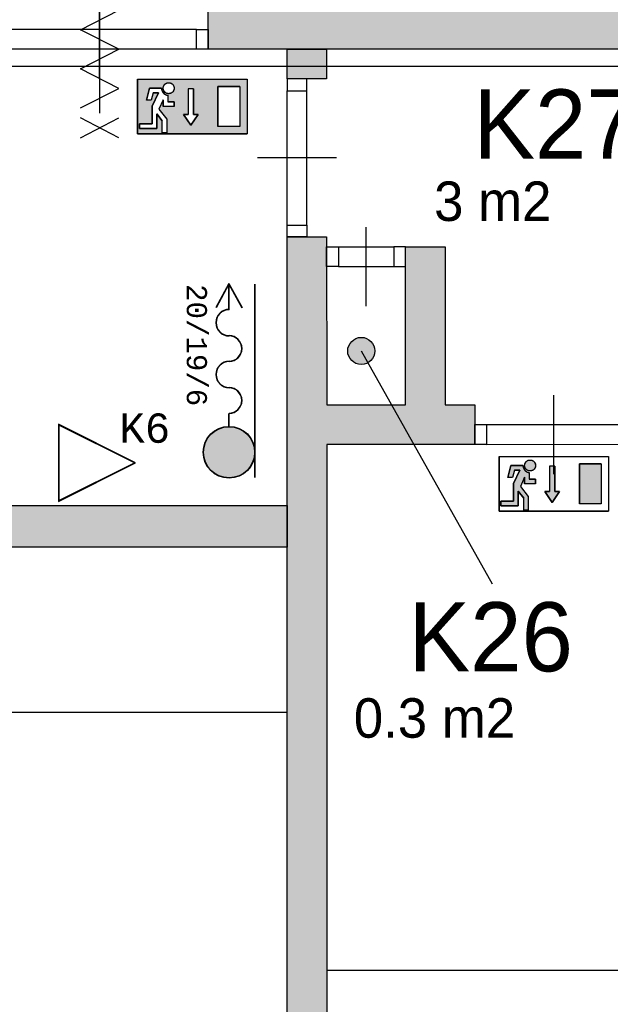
# Model space of a CAD drawing. Extents: x 319440 to 414317, y 3650 to 109188.
# Tile 40 of 46: x 363415 to 366408, y 86284 to 91269. Entities that reach past the tile are written whole.
import ezdxf
from ezdxf.enums import TextEntityAlignment as Align

# ---------------------------------------------------------------- set-up
doc = ezdxf.new("R2010")
doc.units = 0
doc.header["$MEASUREMENT"] = 0
doc.header["$PDMODE"] = 35
doc.header["$PDSIZE"] = -0.5
doc.layers.get('0').update_dxf_attribs({"linetype": 'CONTINUOUS'})
doc.layers.get('DEFPOINTS').update_dxf_attribs({"linetype": 'CONTINUOUS'})
for name, color, linetype in [('-02$TEKST$$$MAAT', 252, 'CONTINUOUS'), ('AA$1A---_ARCEER', 252, 'CONTINUOUS'), ('AL22----_BINNENWAND', 252, 'CONTINUOUS'), ('AL32----_BINNENKOZIJN', 252, 'CONTINUOUS'), ('AM$1A---_MAATVOERING', 252, 'CONTINUOUS'), ('Brandweer', 252, 'CONTINUOUS'), ('LAYER01', 252, 'CONTINUOUS'), ('M2', 252, 'CONTINUOUS'), ('OMPARTIMENTERING', 252, 'CONTINUOUS')]:
    doc.layers.add(name, color=color, linetype=linetype)
doc.styles.add('B-01', font='b-gbp')
doc.styles.add('MONOTXT', font='MONOTXT')
doc.dimstyles.new('BBA_STAND', dxfattribs={"dimtxt": 175, "dimasz": 1, "dimexe": 1, "dimexo": 0.001, "dimgap": 75, "dimtad": 1, "dimdec": 0, "dimzin": 0, "dimdsep": 46, "dimtxsty": 'B-01', "dimblk": 'NONE', "dimblk1": 'NONE', "dimblk2": 'PIJL1', "dimcen": 1, "dimse1": 1, "dimse2": 1, "dimclrd": 256, "dimclre": 1, "dimclrt": 256, "dimadec": 0, "dimazin": 0, "dimtfac": 1, "dimtdec": 0, "dimtmove": 0, "dimatfit": 0, "dimldrblk": 'PIJL1', "dimfxl": 1, "dimtolj": 1, "dimtzin": 0, "dimarcsym": 0})

# ---------------------------------------------------------------- blocks, each defined once
blk = doc.blocks.new('*D57')
at = {"layer": 'AM$1A---_MAATVOERING', "lineweight": -2, "transparency": 16777216}
blk.add_line((370520.4, 86455), (364971.3, 86455), dxfattribs=at)
at = {"layer": 'DEFPOINTS', "color": 0, "transparency": 16777216}
for p in [(364971.3, 86455), (364971.3, 86300), (370520.4, 86301)]:
    blk.add_point(p, dxfattribs=at)
at = {"layer": 'AM$1A---_MAATVOERING', "transparency": 16777216, "insert": (367745.8, 86617.5), "char_height": 175, "attachment_point": 5, "style": 'B-01'}
blk.add_mtext('\\A1;5549', dxfattribs=at)
blk = doc.blocks.new('_None')
blk = doc.blocks.new('PIJL1')
at = {"color": 1, "linetype": 'ByBlock'}
blk.add_line((0, 82.6), (0, -82.6), dxfattribs=at)
blk.add_solid([(-100, 16.7), (-100, -16.7), (0, 0)], dxfattribs=at)
blk = doc.blocks.new('*D58')
at = {"layer": 'AM$1A---_MAATVOERING', "lineweight": -2, "transparency": 16777216}
blk.add_line((359370.4, 87763), (364770, 87763), dxfattribs=at)
at = {"layer": 'DEFPOINTS', "color": 0, "transparency": 16777216}
for p in [(364770, 87763), (359370.4, 87701), (364770, 87702.2)]:
    blk.add_point(p, dxfattribs=at)
at = {"layer": 'AM$1A---_MAATVOERING', "transparency": 16777216, "insert": (362070.2, 87925.5), "char_height": 175, "attachment_point": 5, "style": 'B-01'}
blk.add_mtext('\\A1;5400', dxfattribs=at)

msp = doc.modelspace()

# ---------------------------------------------------------------- hatches: boundary and pattern name
at = {"layer": 'AA$1A---_ARCEER'}
msp.add_hatch(color=256, dxfattribs=at).paths.add_polyline_path([(364870.3, 90969), (364970.4, 90969), (364970.4, 91119), (364770.4, 91119), (364770.4, 90969), (364870.3, 90969)])
msp.add_hatch(color=256, dxfattribs=at).paths.add_polyline_path([(364333.3, 88599), (364333.3, 88809), (362370.4, 88809), (362370.4, 88709.2), (362370.4, 88599)], flags=17)
at = {"layer": 'AM$1A---_MAATVOERING'}
for points in [[(373120.4, 91119), (373120.4, 91319), (372790.4, 91319), (364370.4, 91319), (364370.4, 91119)], [(364971.3, 86119), (364970.8, 89119), (365411.9, 89119), (365299.5, 89319), (364970.7, 89319), (364970.6, 90018.9), (364970.6, 90018.9), (364970.6, 90118.9), (364970.6, 90118.9), (364970.6, 90169), (364870.6, 90169), (364870.6, 90169), (364770.6, 90169), (364770.8, 89219), (364771.3, 86118.9)], [(365720.7, 89119), (365720.7, 89319), (365570.7, 89319), (365570.7, 90119), (365370.7, 90119), (365370.7, 90019.1), (365370.7, 89319), (365299.5, 89319), (365411.9, 89119), (365470.7, 89119)], [(364770.4, 88599), (364770.4, 88809), (362370.4, 88809), (362370.4, 88709.2), (362370.4, 88599)]]:
    msp.add_hatch(color=256, dxfattribs=at).paths.add_polyline_path(points)
at = {"layer": 'Brandweer'}
h = msp.add_hatch(color=256, dxfattribs=at)
h.paths.add_polyline_path([(364013, 90968.4), (364013, 90691), (364567.9, 90691), (364567.9, 90968.4)])
h.paths.add_polyline_path([(364295.9, 90789.8), (364319.1, 90789.8), (364282.1, 90734.3), (364245.1, 90789.8), (364268.2, 90789.8), (364268.2, 90919.3), (364295.9, 90919.3)], flags=16)
h.paths.add_polyline_path([(364419.9, 90931.4), (364530.9, 90931.4), (364530.9, 90728), (364419.9, 90728)], flags=16)
h.paths.add_polyline_path([(364198, 90852.8), (364198, 90829.7), (364142.5, 90829.7), (364142.5, 90863.3), (364121.1, 90816.2), (364161, 90765), (364161, 90695.6), (364137.8, 90695.6), (364137.8, 90757), (364110.1, 90792.7), (364110.1, 90718.7), (364022.2, 90718.7), (364022.2, 90741.9), (364087, 90741.9), (364087, 90830.6), (364118.1, 90899.1), (364091.2, 90899.1), (364081.9, 90862.1), (364058.1, 90862.1), (364073.1, 90922.2), (364134.1, 90922.2), (364134.7, 90915.7), (364134.8, 90915.4), (364138.1, 90905.8), (364138.3, 90905.4), (364141.6, 90900.2), (364142, 90899.7), (364145.1, 90896.2), (364145.4, 90896), (364151.1, 90891.6), (364151.7, 90891.2), (364154.6, 90889.8), (364163.6, 90886.7), (364164, 90886.6), (364164.4, 90886.6), (364164.8, 90886.5), (364165.2, 90886.4), (364165.6, 90886.4), (364165.6, 90852.8)], flags=16)
h.paths.add_polyline_path([(364149.2, 90943.2), (364158.8, 90947.5), (364159.4, 90947.8), (364159, 90947.6), (364170.2, 90951.9), (364190.8, 90944), (364194.4, 90935.7), (364199.8, 90925.1), (364194.1, 90904.5), (364176, 90893), (364154.9, 90896.7), (364141.6, 90913.9), (364142.5, 90923.5), (364143.3, 90934.9), (364151.1, 90942.3), (364156.5, 90948), (364156.4, 90948), (364176.4, 90951.4), (364184.1, 90946.2), (364194.5, 90939.7), (364196.2, 90932.3), (364199.8, 90919.3), (364190.2, 90900.2), (364179.9, 90896.2), (364178.2, 90895.4), (364178.3, 90895.5), (364175.5, 90895), (364175.5, 90895), (364175.5, 90895), (364175.5, 90895), (364164.4, 90893), (364155.3, 90898.8), (364152.4, 90900.4), (364153, 90900.1), (364142.8, 90910.8), (364142.2, 90932.8), (364148.9, 90940), (364156.5, 90948.8), (364162.8, 90949.2), (364177.4, 90951), (364194.9, 90938.7), (364199.6, 90917.8), (364194.5, 90908.8), (364194.3, 90908.3), (364194.4, 90908.5), (364187.9, 90898.3), (364166.8, 90892.5), (364158.6, 90897), (364148.2, 90902.2), (364144.5, 90911.8), (364144.3, 90912.3), (364144.3, 90912.2), (364140.5, 90923.6)], flags=16)
msp.add_hatch(color=256, dxfattribs=at).paths.add_polyline_path([(364476.2, 88949.7, 1), (364476.2, 89208.7, 1)])
h = msp.add_hatch(color=256, dxfattribs=at)
h.paths.add_polyline_path([(365973.5, 88953.3), (365973.5, 88919.7), (366029, 88919.7), (366029, 88942.8), (365996.6, 88942.8), (365996.6, 88976), (365993.6, 88976.9), (365993.1, 88977), (365991.7, 88977.4), (365989.9, 88978), (365988.7, 88978.3), (365988.3, 88978.5), (365987.6, 88978.8), (365984.6, 88980.1), (365982.7, 88981.2), (365982.1, 88981.5), (365978.9, 88983.8), (365976.4, 88986), (365976.2, 88986.2), (365974.3, 88988.2), (365973, 88989.7), (365972.6, 88990.2), (365971, 88992.4), (365969.2, 88995.4), (365969.1, 88995.8), (365967.8, 88998.6), (365966.8, 89001.3), (365966.1, 89003.9), (365965.8, 89005.4), (365965.6, 89005.8), (365965.1, 89012.2), (365904.1, 89012.2), (365889.1, 88952.1), (365912.9, 88952.1), (365922.2, 88989.1), (365949.1, 88989.1), (365918, 88920.6), (365918, 88831.9), (365853.2, 88831.9), (365853.2, 88808.7), (365941.1, 88808.7), (365941.1, 88882.7), (365968.8, 88847), (365968.8, 88785.6), (365992, 88785.6), (365992, 88855), (365952.1, 88906.2)])
h.paths.add_polyline_path([(366028.8, 89015.4), (366028.7, 89015.7), (366027.4, 89021.2), (366027.4, 89021.4), (366025.6, 89025.5), (366025.4, 89025.7), (366023.2, 89029.1), (366023.1, 89029.3), (366020.1, 89032.5), (366020, 89032.6), (366018, 89034.3), (366017.9, 89034.4), (366015.4, 89036.1), (366015.2, 89036.2), (366013.3, 89037.2), (366013.2, 89037.2), (366009.1, 89038.8), (366009.1, 89038.8), (366002.9, 89039.9), (366002.8, 89039.9), (365995.6, 89039.4), (365995.5, 89039.3), (365990, 89037.5), (365989.8, 89037.5), (365986, 89035.4), (365985.9, 89035.4), (365982.3, 89032.5), (365982.1, 89032.3), (365979.9, 89030), (365979.9, 89029.9), (365977.2, 89026.1), (365977.1, 89026), (365974.9, 89021), (365974.9, 89020.8), (365973.8, 89016.3), (365973.5, 89013.5), (365973.5, 89013.5), (365973.7, 89009), (365973.7, 89008.8), (365974.1, 89006.2), (365974.2, 89006.1), (365975.4, 89002), (365975.5, 89001.8), (365977, 88998.7), (365977.1, 88998.5), (365979.7, 88994.7), (365983, 88991.3), (365983.1, 88991.2), (365986.1, 88988.9), (365986.3, 88988.8), (365989.5, 88987.1), (365989.6, 88987), (365993.7, 88985.5), (365993.8, 88985.5), (365999.8, 88984.5), (365999.8, 88984.5), (366006.5, 88985), (366006.5, 88985), (366010.8, 88986.2), (366010.9, 88986.2), (366015.2, 88988.2), (366015.3, 88988.3), (366018, 88990.1), (366018.1, 88990.2), (366022.4, 88994.3), (366022.5, 88994.4), (366025.4, 88998.6), (366025.5, 88998.8), (366027, 89002), (366027.1, 89002.2), (366028.6, 89007.7), (366028.6, 89007.9), (366028.9, 89011.2), (366028.9, 89011.5)])
h.paths.add_polyline_path([(366126.9, 89009.3), (366099.2, 89009.3), (366099.2, 88879.8), (366076.1, 88879.8), (366113.1, 88824.3), (366150.1, 88879.8), (366126.9, 88879.8)])
h.paths.add_polyline_path([(366361.9, 89021.4), (366250.9, 89021.4), (366250.9, 88818), (366361.9, 88818)])
at = {"layer": 'LAYER01'}
msp.add_hatch(color=256, dxfattribs=at).paths.add_polyline_path([(365146, 89523.2, 1), (365146, 89660.7, 1)])

# ---------------------------------------------------------------- linework, layer by layer
at = {"layer": '-02$TEKST$$$MAAT'}
for points in [[(363611.5, 89025.7), (363611.5, 88830.4), (364002.1, 89025.7), (363611.5, 89221)], [(363614, 89025.7), (363614, 88834.4), (363996.5, 89025.7), (363614, 89217)]]:
    msp.add_lwpolyline(points, close=True, dxfattribs=at)
at = {"layer": 'AL22----_BINNENWAND'}
for points in [[(364370.4, 91119), (364370.4, 91319)], [(373120.4, 91119), (364370.4, 91119)], [(364770.4, 91119), (364970.4, 91119)], [(364770.4, 90969), (364770.4, 91119)], [(364970.4, 91119), (364970.4, 90969)], [(364970.4, 90969), (364770.4, 90969)], [(364770.6, 90169), (364970.6, 90169)], [(364770.8, 89219), (364770.6, 90169)], [(364970.6, 90169), (364970.7, 89319)], [(365370.7, 90119), (365570.7, 90119)], [(365370.7, 89319), (365370.7, 90119)], [(365570.7, 90119), (365570.7, 89319)], [(364970.7, 89319), (365370.7, 89319)], [(365570.7, 89319), (365720.7, 89319)], [(365720.7, 89319), (365720.7, 89119)], [(364771.3, 86118.9), (364770.8, 89219)], [(364970.8, 89119), (364971.3, 86119)], [(365470.7, 89119), (364970.8, 89119)], [(365720.7, 89119), (365470.7, 89119)], [(362370.4, 88809), (364770.4, 88809)], [(364770.4, 88809), (364770.4, 88599)], [(364770.4, 88599), (362370.4, 88599)]]:
    msp.add_lwpolyline(points, dxfattribs=at)
at = {"layer": 'AL32----_BINNENKOZIJN'}
for points in [[(363820.3, 90969), (363820.3, 91169), (363820.3, 91369)], [(364310.4, 91219), (363330.1, 91218.8)], [(364310.4, 91119), (363330.1, 91119)], [(364770.6, 90229), (364770.6, 90909.3)], [(364870.6, 90229), (364870.3, 90909.3)], [(365020.6, 90569.1), (364820.6, 90569.1), (364620.6, 90569.1)], [(365170.6, 89819), (365170.6, 90019), (365170.6, 90219)], [(365030.6, 90118.9), (365311, 90118.9)], [(365030.6, 90018.9), (365311, 90019.1)], [(366120.9, 88969), (366120.9, 89169), (366120.9, 89369)], [(365780.7, 89219), (366461, 89219)], [(365780.7, 89119), (366461, 89119.3)]]:
    msp.add_lwpolyline(points, dxfattribs=at)
for points in [[(364370.4, 91119), (364310.4, 91119), (364310.4, 91219), (364370.4, 91219)], [(364770.6, 90969), (364770.6, 90909.3), (364870.3, 90909.3), (364870.3, 90969)], [(364770.6, 90169), (364770.6, 90229), (364870.6, 90229), (364870.6, 90169)], [(364970.6, 90118.9), (365030.6, 90118.9), (365030.6, 90018.9), (364970.6, 90018.9)], [(365370.7, 90118.9), (365311, 90118.9), (365311, 90019.1), (365370.7, 90019.1)], [(365720.7, 89219), (365780.7, 89219), (365780.7, 89119), (365720.7, 89119)]]:
    msp.add_lwpolyline(points, close=True, dxfattribs=at)
at = {"layer": 'Brandweer'}
for p, q in [((364013, 90968.4, 2600), (364567.9, 90968.4, 2600)), ((364013, 90968.4, 2600), (364013, 90691, 2600)), ((364567.9, 90968.4, 2600), (364567.9, 90691, 2600)), ((364073.1, 90922.2, 2600), (364058.1, 90862.1, 2600)), ((364134.1, 90922.2, 2600), (364073.1, 90922.2, 2600)), ((364268.2, 90919.3, 2600), (364268.2, 90789.8, 2600)), ((364295.9, 90919.3, 2600), (364295.9, 90789.8, 2600)), ((364419.9, 90931.4, 2600), (364419.9, 90728, 2600)), ((364530.9, 90931.4, 2600), (364419.9, 90931.4, 2600)), ((364530.9, 90931.4, 2600), (364530.9, 90728, 2600)), ((364091.2, 90899.1, 2600), (364081.9, 90862.1, 2600)), ((364118.1, 90899.1, 2600), (364087, 90830.6, 2600)), ((364091.2, 90899.1, 2600), (364118.1, 90899.1, 2600)), ((364165.6, 90886.4, 2600), (364165.6, 90852.8, 2600)), ((364081.9, 90862.1, 2600), (364058.1, 90862.1, 2600)), ((364087, 90830.6, 2600), (364087, 90741.9, 2600)), ((364142.5, 90863.3, 2600), (364121.1, 90816.2, 2600)), ((364142.5, 90863.3, 2600), (364142.5, 90829.7, 2600)), ((364198, 90829.7, 2600), (364142.5, 90829.7, 2600)), ((364198, 90852.8, 2600), (364165.6, 90852.8, 2600)), ((364198, 90829.7, 2600), (364198, 90852.8, 2600)), ((364110.1, 90792.7, 2600), (364137.8, 90757, 2600)), ((364110.1, 90718.7, 2600), (364110.1, 90792.7, 2600)), ((364121, 90816.4, 2600), (364161, 90765, 2600)), ((364282.1, 90734.3, 2600), (364245.1, 90789.8, 2600)), ((364245.1, 90789.8, 2600), (364268.2, 90789.8, 2600)), ((364319.1, 90789.8, 2600), (364282.1, 90734.3, 2600)), ((364295.9, 90789.8, 2600), (364319.1, 90789.8, 2600)), ((364087, 90741.9, 2600), (364022.2, 90741.9, 2600)), ((364022.2, 90741.9, 2600), (364022.2, 90718.7, 2600)), ((364022.2, 90718.7, 2600), (364110.1, 90718.7, 2600)), ((364137.8, 90695.6, 2600), (364137.8, 90757, 2600)), ((364161, 90765, 2600), (364161, 90695.6, 2600)), ((364530.9, 90728, 2600), (364419.9, 90728, 2600)), ((364013, 90691, 2600), (364567.9, 90691, 2600)), ((364161, 90695.6, 2600), (364137.8, 90695.6, 2600)), ((364475.4, 89933.5), (364408.9, 89811.6)), ((364475.4, 89929.9), (364410.4, 89810.7)), ((364474.5, 89800.8), (364474.5, 89928.4)), ((364475.4, 89933.5), (364541.8, 89811.6)), ((364475.4, 89929.9), (364540.3, 89810.7)), ((364476.2, 89800.8), (364476.2, 89928.4)), ((364607.3, 88952), (364607.3, 89930.5)), ((364609, 88952), (364609, 89930.5)), ((364474.5, 89210.4), (364474.5, 89276)), ((364476.2, 89210.4), (364476.2, 89276)), ((365844, 89058.4, 2600), (366398.9, 89058.4, 2600)), ((365844, 89058.4, 2600), (365844, 88781, 2600)), ((366398.9, 89058.4, 2600), (366398.9, 88781, 2600)), ((365904.1, 89012.2, 2600), (365889.1, 88952.1, 2600)), ((365965.1, 89012.2, 2600), (365904.1, 89012.2, 2600)), ((365922.2, 88989.1, 2600), (365912.9, 88952.1, 2600)), ((365949.1, 88989.1, 2600), (365918, 88920.6, 2600)), ((365922.2, 88989.1, 2600), (365949.1, 88989.1, 2600)), ((365996.6, 88976.4, 2600), (365996.6, 88942.8, 2600)), ((366099.2, 89009.3, 2600), (366099.2, 88879.8, 2600)), ((366126.9, 89009.3, 2600), (366126.9, 88879.8, 2600)), ((366250.9, 89021.4, 2600), (366250.9, 88818, 2600)), ((366361.9, 89021.4, 2600), (366250.9, 89021.4, 2600)), ((366361.9, 89021.4, 2600), (366361.9, 88818, 2600)), ((365912.9, 88952.1, 2600), (365889.1, 88952.1, 2600)), ((365973.5, 88953.3, 2600), (365952.1, 88906.2, 2600)), ((365973.5, 88953.3, 2600), (365973.5, 88919.7, 2600)), ((366029, 88942.8, 2600), (365996.6, 88942.8, 2600)), ((366029, 88919.7, 2600), (366029, 88942.8, 2600)), ((365918, 88920.6, 2600), (365918, 88831.9, 2600)), ((365941.1, 88882.7, 2600), (365968.8, 88847, 2600)), ((365941.1, 88808.7, 2600), (365941.1, 88882.7, 2600)), ((365952, 88906.4, 2600), (365992, 88855, 2600)), ((366029, 88919.7, 2600), (365973.5, 88919.7, 2600)), ((366113.1, 88824.3, 2600), (366076.1, 88879.8, 2600)), ((366076.1, 88879.8, 2600), (366099.2, 88879.8, 2600)), ((366150.1, 88879.8, 2600), (366113.1, 88824.3, 2600)), ((366126.9, 88879.8, 2600), (366150.1, 88879.8, 2600)), ((365918, 88831.9, 2600), (365853.2, 88831.9, 2600)), ((365853.2, 88831.9, 2600), (365853.2, 88808.7, 2600)), ((365968.8, 88785.6, 2600), (365968.8, 88847, 2600)), ((365992, 88855, 2600), (365992, 88785.6, 2600)), ((365844, 88781, 2600), (366398.9, 88781, 2600)), ((365853.2, 88808.7, 2600), (365941.1, 88808.7, 2600)), ((365992, 88785.6, 2600), (365968.8, 88785.6, 2600)), ((366361.9, 88818, 2600), (366250.9, 88818, 2600))]:
    msp.add_line(p, q, dxfattribs=at)
for points in [[(363820.3, 91541.5), (363820.3, 90796.5)], [(363820.3, 91541.5), (363820.3, 90796.5)], [(363723.5, 90822.5), (363917, 90921.5), (363723.5, 91020.5), (363917, 91119.5), (363723.5, 91218.5), (363917, 91317.5), (363723.5, 91416.5), (363917, 91515.5)], [(363917, 90671.5), (363723.5, 90771.5)], [(363723.5, 90671.5), (363917, 90771.5)]]:
    msp.add_lwpolyline(points, dxfattribs=at)
at = {"layer": 'Brandweer', "elevation": 2600}
for points in [[(364013, 90691), (364013, 90968.4), (364567.9, 90968.4), (364567.9, 90691), (364013, 90691)], [(364022.2, 90718.7), (364022.2, 90741.9), (364087, 90741.9), (364087, 90830.6), (364118.1, 90899.1), (364091.2, 90899.1), (364081.9, 90862.1), (364058.1, 90862.1), (364073.1, 90922.2), (364134.1, 90922.2), (364134.6, 90916.4), (364135.1, 90913.9), (364135.8, 90911.3), (364136.8, 90908.6), (364138.4, 90905.1), (364140, 90902.4), (364141.3, 90900.5), (364143.3, 90898.2), (364145.1, 90896.3), (364147.9, 90893.8), (364150.6, 90891.9), (364153.6, 90890.1), (364156.6, 90888.8), (364160.7, 90887.4), (364163.6, 90886.7), (364165.6, 90886), (364165.6, 90852.8), (364198, 90852.8), (364198, 90829.7), (364142.5, 90829.7), (364142.5, 90863.3), (364121.1, 90816.2), (364161, 90765), (364161, 90695.6), (364137.8, 90695.6), (364137.8, 90757), (364110.1, 90792.7), (364110.1, 90718.7), (364022.2, 90718.7)], [(364134.1, 90922.2), (364134.1, 90921.8), (364134.1, 90921.4), (364134.1, 90921), (364134.1, 90920.6), (364134.2, 90920.2), (364134.2, 90919.8), (364134.2, 90919.4), (364134.2, 90918.9), (364134.3, 90918.5), (364134.3, 90918.1), (364134.4, 90917.7), (364134.4, 90917.3), (364134.5, 90916.9), (364134.6, 90916.5), (364134.6, 90916.1), (364134.7, 90915.7), (364134.8, 90915.3), (364134.8, 90914.9), (364134.9, 90914.5), (364135, 90914.1), (364135.1, 90913.7), (364135.2, 90913.3), (364135.3, 90912.9), (364135.4, 90912.6), (364135.5, 90912.2), (364135.6, 90911.8), (364135.8, 90911.4), (364135.9, 90911), (364136, 90910.6), (364136.1, 90910.2), (364136.3, 90909.8), (364136.4, 90909.5), (364136.6, 90909.1), (364136.7, 90908.7), (364136.9, 90908.3), (364137, 90907.9), (364137.2, 90907.6), (364137.4, 90907.2), (364137.5, 90906.8), (364137.7, 90906.5), (364137.9, 90906.1), (364138.1, 90905.7), (364138.3, 90905.4), (364138.4, 90905), (364138.6, 90904.7), (364138.8, 90904.3), (364139, 90904), (364139.3, 90903.6), (364139.5, 90903.3), (364139.7, 90902.9), (364139.9, 90902.6), (364140.1, 90902.2), (364140.4, 90901.9), (364140.6, 90901.6), (364140.8, 90901.2), (364141.1, 90900.9), (364141.3, 90900.6), (364141.5, 90900.2), (364141.8, 90899.9), (364142, 90899.6), (364142.3, 90899.3), (364142.6, 90899), (364142.8, 90898.7), (364143.1, 90898.4), (364143.4, 90898), (364143.6, 90897.8), (364143.9, 90897.4), (364144.2, 90897.2), (364144.5, 90896.9), (364144.8, 90896.6), (364145.1, 90896.3), (364145.3, 90896), (364145.6, 90895.7), (364145.9, 90895.5), (364146.2, 90895.2), (364146.6, 90894.9), (364146.9, 90894.6), (364147.2, 90894.4), (364147.5, 90894.1), (364147.8, 90893.9), (364148.1, 90893.6), (364148.5, 90893.4), (364148.8, 90893.1), (364149.1, 90892.9), (364149.4, 90892.7), (364149.8, 90892.4), (364150.1, 90892.2), (364150.4, 90892), (364150.8, 90891.8), (364151.1, 90891.5), (364151.5, 90891.3), (364151.8, 90891.1), (364152.2, 90890.9), (364152.5, 90890.7), (364152.9, 90890.5), (364153.3, 90890.3), (364153.6, 90890.1), (364154, 90889.9), (364154.3, 90889.8), (364154.7, 90889.6), (364155.1, 90889.4), (364155.4, 90889.2), (364155.8, 90889.1), (364156.2, 90888.9), (364156.6, 90888.8), (364156.9, 90888.6), (364157.3, 90888.5), (364157.7, 90888.3), (364158.1, 90888.2), (364158.5, 90888), (364158.9, 90887.9), (364159.2, 90887.8), (364159.6, 90887.7), (364160, 90887.6), (364160.4, 90887.4), (364160.8, 90887.3), (364161.2, 90887.2), (364161.6, 90887.1), (364162, 90887), (364162.4, 90886.9), (364162.8, 90886.9), (364163.2, 90886.8), (364163.6, 90886.7), (364164, 90886.6), (364164.4, 90886.6), (364164.8, 90886.5), (364165.2, 90886.4), (364165.6, 90886.4)], [(364189.8, 90941.8), (364190.8, 90940.8), (364191.7, 90939.8), (364192.5, 90938.7), (364193.3, 90937.6), (364194, 90936.5), (364194.7, 90935.3), (364195.3, 90934.1), (364195.8, 90932.8), (364196.3, 90931.5), (364196.8, 90930.3), (364197.1, 90928.9), (364197.4, 90927.6), (364197.7, 90926.3), (364197.8, 90924.9), (364197.9, 90923.6), (364198, 90922.2), (364197.9, 90920.8), (364197.8, 90919.5), (364197.7, 90918.1), (364197.4, 90916.8), (364197.1, 90915.5), (364196.8, 90914.1), (364196.3, 90912.9), (364195.8, 90911.6), (364195.3, 90910.3), (364194.7, 90909.1), (364194, 90907.9), (364193.3, 90906.8), (364192.5, 90905.7), (364191.7, 90904.6), (364190.8, 90903.6), (364189.8, 90902.6), (364188.8, 90901.6), (364187.8, 90900.8), (364186.7, 90899.9), (364185.6, 90899.1), (364184.5, 90898.4), (364183.3, 90897.7), (364182.1, 90897.1), (364180.8, 90896.6), (364179.6, 90896.1), (364178.3, 90895.7), (364177, 90895.3), (364175.6, 90895), (364174.3, 90894.8), (364172.9, 90894.6), (364171.6, 90894.5), (364170.2, 90894.5), (364168.9, 90894.5), (364167.5, 90894.6), (364166.1, 90894.8), (364164.8, 90895), (364163.5, 90895.3), (364162.2, 90895.7), (364160.9, 90896.1), (364159.6, 90896.6), (364158.4, 90897.1), (364157.1, 90897.7), (364155.9, 90898.4), (364154.8, 90899.1), (364153.7, 90899.9), (364152.6, 90900.8), (364151.6, 90901.6), (364150.6, 90902.6), (364149.7, 90903.6), (364148.8, 90904.6), (364147.9, 90905.7), (364147.1, 90906.8), (364146.4, 90907.9), (364145.7, 90909.1), (364145.1, 90910.3), (364144.6, 90911.6), (364144.1, 90912.9), (364143.7, 90914.1), (364143.3, 90915.5), (364143, 90916.8), (364142.8, 90918.1), (364142.6, 90919.5), (364142.5, 90920.8), (364142.5, 90922.2), (364142.5, 90923.6), (364142.6, 90924.9), (364142.8, 90926.3), (364143, 90927.6), (364143.3, 90928.9), (364143.7, 90930.3), (364144.1, 90931.5), (364144.6, 90932.8), (364145.1, 90934.1), (364145.7, 90935.3), (364146.4, 90936.5), (364147.1, 90937.6), (364147.9, 90938.7), (364148.8, 90939.8), (364149.7, 90940.8), (364150.6, 90941.8), (364151.6, 90942.8), (364152.6, 90943.6), (364153.7, 90944.5), (364154.8, 90945.3), (364156, 90946), (364157.1, 90946.7), (364158.4, 90947.3), (364159.6, 90947.8), (364160.9, 90948.3), (364162.2, 90948.7), (364163.5, 90949.1), (364164.8, 90949.4), (364166.1, 90949.6), (364167.5, 90949.8), (364168.9, 90949.9), (364170.2, 90949.9), (364171.6, 90949.9), (364172.9, 90949.8), (364174.3, 90949.6), (364175.6, 90949.4), (364177, 90949.1), (364178.3, 90948.7), (364179.6, 90948.3), (364180.8, 90947.8), (364182.1, 90947.3), (364183.3, 90946.7), (364184.5, 90946), (364185.6, 90945.3), (364186.7, 90944.5), (364187.8, 90943.6), (364188.8, 90942.8), (364189.8, 90941.8)], [(364142.8, 90926.3), (364143.9, 90930.9), (364146.2, 90936.1), (364148.9, 90939.9), (364151.2, 90942.4), (364155, 90945.4), (364158.9, 90947.5), (364164.5, 90949.4), (364171.9, 90949.9), (364178.1, 90948.8), (364182.2, 90947.2), (364184.3, 90946.1), (364186.9, 90944.3), (364189.1, 90942.5), (364192.2, 90939.2), (364194.5, 90935.6), (364196.4, 90931.3), (364197.8, 90925.6), (364197.9, 90921.3), (364197.6, 90917.8), (364196.1, 90912.2), (364194.5, 90908.7), (364191.5, 90904.4), (364187.1, 90900.2), (364184.3, 90898.3), (364179.9, 90896.2), (364175.5, 90895), (364168.8, 90894.5), (364162.7, 90895.5), (364158.5, 90897), (364155.2, 90898.9), (364152, 90901.2), (364148.7, 90904.7), (364146, 90908.6), (364144.5, 90911.9), (364143.1, 90916.1), (364142.7, 90918.9), (364142.5, 90923.5), (364142.8, 90926.3)], [(364295.9, 90919.3), (364268.2, 90919.3), (364268.2, 90789.8), (364245.1, 90789.8), (364282.1, 90734.3), (364319.1, 90789.8), (364295.9, 90789.8), (364295.9, 90919.3)], [(364419.9, 90728), (364419.9, 90931.4), (364530.9, 90931.4), (364530.9, 90728), (364419.9, 90728)], [(365844, 88781), (365844, 89058.4), (366398.9, 89058.4), (366398.9, 88781), (365844, 88781)], [(366020.8, 89031.8), (366021.8, 89030.8), (366022.7, 89029.8), (366023.5, 89028.7), (366024.3, 89027.6), (366025, 89026.5), (366025.7, 89025.3), (366026.3, 89024.1), (366026.8, 89022.8), (366027.3, 89021.5), (366027.8, 89020.3), (366028.1, 89018.9), (366028.4, 89017.6), (366028.7, 89016.3), (366028.8, 89014.9), (366028.9, 89013.6), (366029, 89012.2), (366028.9, 89010.8), (366028.8, 89009.5), (366028.7, 89008.1), (366028.4, 89006.8), (366028.1, 89005.5), (366027.8, 89004.1), (366027.3, 89002.9), (366026.8, 89001.6), (366026.3, 89000.3), (366025.7, 88999.1), (366025, 88997.9), (366024.3, 88996.8), (366023.5, 88995.7), (366022.7, 88994.6), (366021.8, 88993.6), (366020.8, 88992.6), (366019.8, 88991.6), (366018.8, 88990.8), (366017.7, 88989.9), (366016.6, 88989.1), (366015.5, 88988.4), (366014.3, 88987.7), (366013.1, 88987.1), (366011.8, 88986.6), (366010.6, 88986.1), (366009.3, 88985.7), (366008, 88985.3), (366006.6, 88985), (366005.3, 88984.8), (366003.9, 88984.6), (366002.6, 88984.5), (366001.2, 88984.5), (365999.9, 88984.5), (365998.5, 88984.6), (365997.1, 88984.8), (365995.8, 88985), (365994.5, 88985.3), (365993.2, 88985.7), (365991.9, 88986.1), (365990.6, 88986.6), (365989.4, 88987.1), (365988.1, 88987.7), (365986.9, 88988.4), (365985.8, 88989.1), (365984.7, 88989.9), (365983.6, 88990.8), (365982.6, 88991.6), (365981.6, 88992.6), (365980.7, 88993.6), (365979.8, 88994.6), (365978.9, 88995.7), (365978.1, 88996.8), (365977.4, 88997.9), (365976.7, 88999.1), (365976.1, 89000.3), (365975.6, 89001.6), (365975.1, 89002.9), (365974.7, 89004.1), (365974.3, 89005.5), (365974, 89006.8), (365973.8, 89008.1), (365973.6, 89009.5), (365973.5, 89010.8), (365973.5, 89012.2), (365973.5, 89013.6), (365973.6, 89014.9), (365973.8, 89016.3), (365974, 89017.6), (365974.3, 89018.9), (365974.7, 89020.3), (365975.1, 89021.5), (365975.6, 89022.8), (365976.1, 89024.1), (365976.7, 89025.3), (365977.4, 89026.5), (365978.1, 89027.6), (365978.9, 89028.7), (365979.8, 89029.8), (365980.7, 89030.8), (365981.6, 89031.8), (365982.6, 89032.8), (365983.6, 89033.6), (365984.7, 89034.5), (365985.8, 89035.3), (365987, 89036), (365988.1, 89036.7), (365989.4, 89037.3), (365990.6, 89037.8), (365991.9, 89038.3), (365993.2, 89038.7), (365994.5, 89039.1), (365995.8, 89039.4), (365997.1, 89039.6), (365998.5, 89039.8), (365999.9, 89039.9), (366001.2, 89039.9), (366002.6, 89039.9), (366003.9, 89039.8), (366005.3, 89039.6), (366006.6, 89039.4), (366008, 89039.1), (366009.3, 89038.7), (366010.6, 89038.3), (366011.8, 89037.8), (366013.1, 89037.3), (366014.3, 89036.7), (366015.5, 89036), (366016.6, 89035.3), (366017.7, 89034.5), (366018.8, 89033.6), (366019.8, 89032.8), (366020.8, 89031.8)], [(365973.8, 89016.3), (365974.9, 89020.9), (365977.2, 89026.1), (365979.9, 89029.9), (365982.2, 89032.4), (365986, 89035.4), (365989.9, 89037.5), (365995.5, 89039.4), (366002.9, 89039.9), (366009.1, 89038.8), (366013.2, 89037.2), (366015.3, 89036.1), (366017.9, 89034.3), (366020.1, 89032.5), (366023.2, 89029.2), (366025.5, 89025.6), (366027.4, 89021.3), (366028.8, 89015.6), (366028.9, 89011.3), (366028.6, 89007.8), (366027.1, 89002.2), (366025.5, 88998.7), (366022.5, 88994.4), (366018.1, 88990.2), (366015.3, 88988.3), (366010.9, 88986.2), (366006.5, 88985), (365999.8, 88984.5), (365993.7, 88985.5), (365989.5, 88987), (365986.2, 88988.9), (365983, 88991.2), (365979.7, 88994.7), (365977, 88998.6), (365975.5, 89001.9), (365974.1, 89006.1), (365973.7, 89008.9), (365973.5, 89013.5), (365973.8, 89016.3)], [(365853.2, 88808.7), (365853.2, 88831.9), (365918, 88831.9), (365918, 88920.6), (365949.1, 88989.1), (365922.2, 88989.1), (365912.9, 88952.1), (365889.1, 88952.1), (365904.1, 89012.2), (365965.1, 89012.2), (365965.6, 89006.4), (365966.1, 89003.9), (365966.8, 89001.3), (365967.8, 88998.6), (365969.4, 88995.1), (365971, 88992.4), (365972.3, 88990.5), (365974.3, 88988.2), (365976.1, 88986.3), (365978.9, 88983.8), (365981.6, 88981.9), (365984.6, 88980.1), (365987.6, 88978.8), (365991.7, 88977.4), (365994.6, 88976.7), (365996.6, 88976), (365996.6, 88942.8), (366029, 88942.8), (366029, 88919.7), (365973.5, 88919.7), (365973.5, 88953.3), (365952.1, 88906.2), (365992, 88855), (365992, 88785.6), (365968.8, 88785.6), (365968.8, 88847), (365941.1, 88882.7), (365941.1, 88808.7), (365853.2, 88808.7)], [(365965.1, 89012.2), (365965.1, 89011.8), (365965.1, 89011.4), (365965.1, 89011), (365965.1, 89010.6), (365965.2, 89010.2), (365965.2, 89009.8), (365965.2, 89009.4), (365965.2, 89008.9), (365965.3, 89008.5), (365965.3, 89008.1), (365965.4, 89007.7), (365965.4, 89007.3), (365965.5, 89006.9), (365965.6, 89006.5), (365965.6, 89006.1), (365965.7, 89005.7), (365965.8, 89005.3), (365965.8, 89004.9), (365965.9, 89004.5), (365966, 89004.1), (365966.1, 89003.7), (365966.2, 89003.3), (365966.3, 89002.9), (365966.4, 89002.6), (365966.5, 89002.2), (365966.6, 89001.8), (365966.8, 89001.4), (365966.9, 89001), (365967, 89000.6), (365967.1, 89000.2), (365967.3, 88999.8), (365967.4, 88999.5), (365967.6, 88999.1), (365967.7, 88998.7), (365967.9, 88998.3), (365968, 88997.9), (365968.2, 88997.6), (365968.4, 88997.2), (365968.5, 88996.8), (365968.7, 88996.5), (365968.9, 88996.1), (365969.1, 88995.7), (365969.3, 88995.4), (365969.4, 88995), (365969.6, 88994.7), (365969.8, 88994.3), (365970, 88994), (365970.3, 88993.6), (365970.5, 88993.3), (365970.7, 88992.9), (365970.9, 88992.6), (365971.1, 88992.2), (365971.4, 88991.9), (365971.6, 88991.6), (365971.8, 88991.2), (365972.1, 88990.9), (365972.3, 88990.6), (365972.5, 88990.2), (365972.8, 88989.9), (365973, 88989.6), (365973.3, 88989.3), (365973.6, 88989), (365973.8, 88988.7), (365974.1, 88988.4), (365974.4, 88988), (365974.6, 88987.8), (365974.9, 88987.4), (365975.2, 88987.2), (365975.5, 88986.9), (365975.8, 88986.6), (365976.1, 88986.3), (365976.3, 88986), (365976.6, 88985.7), (365976.9, 88985.5), (365977.2, 88985.2), (365977.6, 88984.9), (365977.9, 88984.6), (365978.2, 88984.4), (365978.5, 88984.1), (365978.8, 88983.9), (365979.1, 88983.6), (365979.5, 88983.4), (365979.8, 88983.1), (365980.1, 88982.9), (365980.4, 88982.7), (365980.8, 88982.4), (365981.1, 88982.2), (365981.4, 88982), (365981.8, 88981.8), (365982.1, 88981.5), (365982.5, 88981.3), (365982.8, 88981.1), (365983.2, 88980.9), (365983.5, 88980.7), (365983.9, 88980.5), (365984.3, 88980.3), (365984.6, 88980.1), (365985, 88979.9), (365985.3, 88979.8), (365985.7, 88979.6), (365986.1, 88979.4), (365986.4, 88979.2), (365986.8, 88979.1), (365987.2, 88978.9), (365987.6, 88978.8), (365987.9, 88978.6), (365988.3, 88978.5), (365988.7, 88978.3), (365989.1, 88978.2), (365989.5, 88978), (365989.9, 88977.9), (365990.2, 88977.8), (365990.6, 88977.7), (365991, 88977.6), (365991.4, 88977.4), (365991.8, 88977.3), (365992.2, 88977.2), (365992.6, 88977.1), (365993, 88977), (365993.4, 88976.9), (365993.8, 88976.9), (365994.2, 88976.8), (365994.6, 88976.7), (365995, 88976.6), (365995.4, 88976.6), (365995.8, 88976.5), (365996.2, 88976.4), (365996.6, 88976.4)], [(366126.9, 89009.3), (366099.2, 89009.3), (366099.2, 88879.8), (366076.1, 88879.8), (366113.1, 88824.3), (366150.1, 88879.8), (366126.9, 88879.8), (366126.9, 89009.3)], [(366250.9, 88818), (366250.9, 89021.4), (366361.9, 89021.4), (366361.9, 88818), (366250.9, 88818)]]:
    msp.add_lwpolyline(points, dxfattribs=at)
for points in [[(364134.1, 90922.2), (364134.7, 90915.5), (364138.2, 90905.6), (364141.7, 90900.1), (364145.2, 90896.1), (364151.3, 90891.4), (364157.7, 90888.3), (364162.6, 90886.9), (364165.6, 90886), (364165.6, 90852.8), (364198, 90852.8), (364198, 90829.7), (364142.5, 90829.7), (364142.5, 90863.3), (364121.1, 90816.2), (364161, 90765), (364161, 90695.6), (364137.8, 90695.6), (364137.8, 90757), (364110.1, 90792.7), (364110.1, 90718.7), (364022.2, 90718.7), (364022.2, 90741.9), (364087, 90741.9), (364087, 90830.6), (364118.1, 90899.1), (364091.2, 90899.1), (364081.9, 90862.1), (364058.1, 90862.1), (364073.1, 90922.2)], [(365965.1, 89012.2), (365965.7, 89005.5), (365969.2, 88995.6), (365972.7, 88990.1), (365976.2, 88986.1), (365982.3, 88981.4), (365988.7, 88978.3), (365993.6, 88976.9), (365996.6, 88976), (365996.6, 88942.8), (366029, 88942.8), (366029, 88919.7), (365973.5, 88919.7), (365973.5, 88953.3), (365952.1, 88906.2), (365992, 88855), (365992, 88785.6), (365968.8, 88785.6), (365968.8, 88847), (365941.1, 88882.7), (365941.1, 88808.7), (365853.2, 88808.7), (365853.2, 88831.9), (365918, 88831.9), (365918, 88920.6), (365949.1, 88989.1), (365922.2, 88989.1), (365912.9, 88952.1), (365889.1, 88952.1), (365904.1, 89012.2)]]:
    msp.add_lwpolyline(points, close=True, dxfattribs=at)
at = {"layer": 'Brandweer'}
for radius in [131.2, 129.5]:
    msp.add_circle((364476.2, 89079.2), radius, dxfattribs=at)
for centre, radius, start, end in [((364476.2, 89735.2), 67.3, 90, 270), ((364476.2, 89735.2), 65.6, 90, 270), ((364476.2, 89604), 65.6, 270, 90), ((364476.2, 89604), 63.9, 270, 90), ((364476.2, 89472.8), 67.3, 90, 270), ((364476.2, 89472.8), 65.6, 90, 270), ((364476.2, 89341.6), 65.6, 270, 90), ((364476.2, 89341.6), 63.9, 270, 90)]:
    msp.add_arc(centre, radius, start, end, dxfattribs=at)
at = {"layer": 'LAYER01'}
msp.add_line((365146, 89591.9), (365808.6, 88413), dxfattribs=at)
msp.add_circle((365146, 89591.9), 68.8, dxfattribs=at)
at = {"layer": 'OMPARTIMENTERING', "ltscale": 800}
msp.add_lwpolyline([(361540.4, 101969), (361540.4, 97739), (362950.4, 97739), (362950.4, 91034), (365220.4, 91034), (368310, 91034), (368310, 94119), (365220.4, 94119), (365220.4, 101969)], dxfattribs=at)

# ---------------------------------------------------------------- texts
at = {"layer": '-02$TEKST$$$MAAT', "style": 'MONOTXT'}
msp.add_text('K6', height=148.75, dxfattribs=at).set_placement((363920.6, 89201.5), align=Align.MIDDLE_LEFT)
at = {"layer": 'Brandweer', "style": 'MONOTXT'}
msp.add_text('20/19/6', height=102.04, rotation=270, dxfattribs=at).set_placement((364313.1, 89930.4), align=Align.MIDDLE_LEFT)
at = {"layer": 'LAYER01', "style": 'B-01'}
for s, p in [('K27', (365713.9, 90566)), ('K26', (365385.5, 87970))]:
    msp.add_text(s, height=350, rotation=0, dxfattribs=at).set_placement(p)
at = {"layer": 'M2', "char_height": 200, "width": 1805, "attachment_point": 1, "style": 'B-01'}
for s, insert in [('3 m2', (365515, 90450)), ('0.3 m2', (365108, 87834))]:
    msp.add_mtext(s, dxfattribs=dict(at, insert=insert))

# ---------------------------------------------------------------- dimensions: what is measured, and where the dimension line sits
at = {"layer": 'AM$1A---_MAATVOERING'}
for base, p1, p2, picture, middle in [((364770, 87763), (359370.4, 87701), (364770, 87702.2), '*D58', (362070.2, 87925.5)), ((364971.3, 86455), (370520.4, 86301), (364971.3, 86300), '*D57', (367745.8, 86617.5))]:
    dim = msp.add_linear_dim(base=base, p1=p1, p2=p2, dimstyle='BBA_STAND', dxfattribs=at)
    dim.commit()
    dim.dimension.update_dxf_attribs({"geometry": picture, "text_midpoint": middle})

doc.saveas('drawing.dxf')
